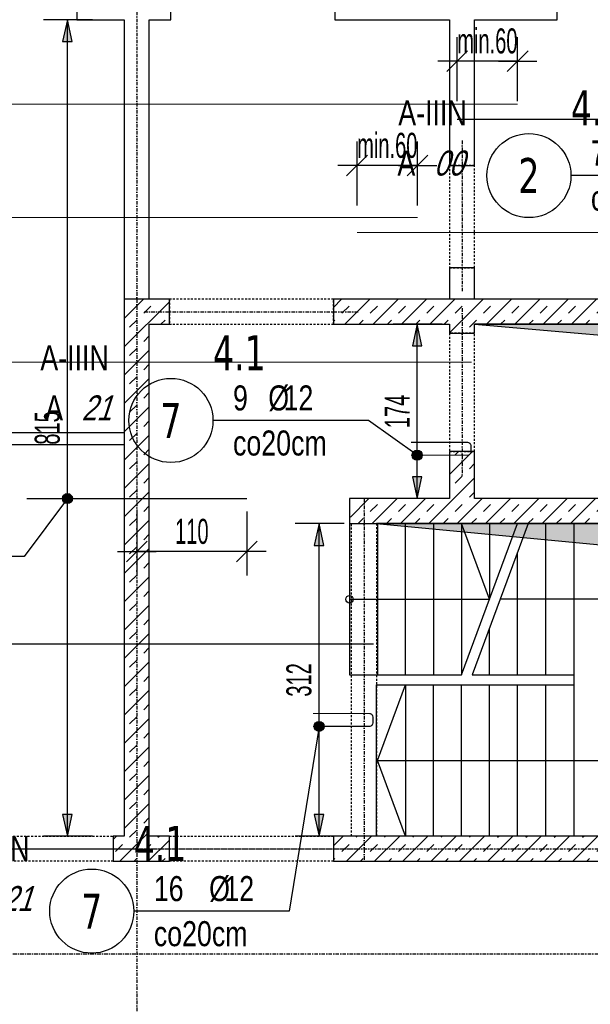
# Model space of a CAD drawing. Header units: millimetres. Extents: x -22500 to -4121, y -19317 to -14831.
# Tile 17 of 70: x -21174 to -20604, y -16849 to -15866. Entities that reach past the tile are written whole.
import ezdxf
from ezdxf.enums import TextEntityAlignment as Align

# ---------------------------------------------------------------- set-up
doc = ezdxf.new("R2010")
doc.units = ezdxf.units.MM
doc.header["$LTSCALE"] = 10
doc.linetypes.add('MO', pattern=[0.7, 0.35, -0.17, 0.01, -0.17])
doc.linetypes.add('MP', pattern=[0.36, 0.2, -0.16])
for name, color, linetype in [('BA_szr', 1, 'Continuous'), ('BA_wym', 1, 'Continuous'), ('BD_lpm', 1, 'MP'), ('BD_osm', 1, 'MO'), ('BD_wic', 1, 'Continuous'), ('BD_wig', 3, 'Continuous'), ('BZ_odn', 1, 'Continuous'), ('BZ_opi1', 7, 'Continuous'), ('BZ_opi2', 4, 'Continuous'), ('BZ_P_wid', 3, 'Continuous'), ('BZ_wym', 1, 'Continuous')]:
    doc.layers.add(name, color=color, linetype=linetype)
doc.layers.add('BZ_pom', color=6, linetype='Continuous', plot=False)
doc.styles.add('BIKTBG', font='tahoma.ttf', dxfattribs={"width": 0.85})
doc.styles.add('BIKTS', font='bikromsw.shx', dxfattribs={"width": 0.8})
doc.styles.add('BIKWYM', font='bikromsw.shx', dxfattribs={"width": 0.6})
doc.dimstyles.new('BA_KR_100_cm', dxfattribs={"dimtxt": 25, "dimasz": 1.666667, "dimexe": 24, "dimexo": 0, "dimgap": 0, "dimtad": 0, "dimdec": 1, "dimrnd": 0.5, "dimzin": 9, "dimdsep": 46, "dimtxsty": 'BIKWYM', "dimblk": 'WYM-KR', "dimcen": 0, "dimdle": 20, "dimclrd": 256, "dimclre": 256, "dimclrt": 2, "dimadec": 0, "dimazin": 0, "dimtfac": 0.033333, "dimtdec": 1, "dimtmove": 0, "dimatfit": 3, "dimldrblk": 'WYM-KR', "dimfxl": 25, "dimfxlon": 1, "dimtvp": 0.8, "dimtolj": 1, "dimarcsym": 0})
doc.dimstyles.new('BZ_KP_100_cm', dxfattribs={"dimtxt": 25, "dimasz": 1.666667, "dimexe": 24, "dimexo": 0, "dimgap": 0, "dimtad": 0, "dimdec": 1, "dimrnd": 0.5, "dimzin": 9, "dimdsep": 46, "dimtxsty": 'BIKWYM', "dimblk": 'WYM-KR', "dimblk1": 'WYM-KP', "dimblk2": 'WYM-KP', "dimsah": 1, "dimcen": 0, "dimdle": 20, "dimclrd": 256, "dimclre": 256, "dimclrt": 7, "dimadec": 0, "dimazin": 0, "dimtfac": 0.033333, "dimtdec": 1, "dimtmove": 0, "dimatfit": 3, "dimldrblk": 'WYM-KP', "dimfxl": 1, "dimtvp": 0.8, "dimtolj": 1, "dimarcsym": 0})
doc.dimstyles.new('BZ_KR_100_cm', dxfattribs={"dimtxt": 25, "dimasz": 1.666667, "dimexe": 24, "dimexo": 0, "dimgap": 0, "dimtad": 0, "dimdec": 1, "dimrnd": 0.5, "dimzin": 9, "dimdsep": 46, "dimtxsty": 'BIKWYM', "dimblk": 'WYM-KR', "dimcen": 0, "dimdle": 20, "dimclrd": 256, "dimclre": 256, "dimclrt": 7, "dimadec": 0, "dimazin": 0, "dimtfac": 0.033333, "dimtdec": 1, "dimtmove": 0, "dimatfit": 3, "dimldrblk": 'WYM-KR', "dimfxl": 1, "dimtvp": 0.8, "dimtolj": 1, "dimarcsym": 0})
doc.dimstyles.new('BZ_ST_100_cm', dxfattribs={"dimtxt": 25, "dimasz": 1.666667, "dimexe": 24, "dimexo": 0, "dimgap": 0, "dimtad": 0, "dimdec": 1, "dimrnd": 0.5, "dimdsep": 46, "dimtxsty": 'BIKWYM', "dimblk": 'WYM-ST', "dimcen": 0, "dimdle": 20, "dimclrd": 256, "dimclre": 256, "dimclrt": 7, "dimadec": 0, "dimazin": 0, "dimtfac": 0.033333, "dimtdec": 1, "dimtix": 1, "dimtmove": 2, "dimatfit": 3, "dimldrblk": 'WYM-ST', "dimfxl": 25, "dimfxlon": 1, "dimtvp": 0.8, "dimtolj": 1, "dimtzin": 0, "dimarcsym": 0})
pattern_1 = [(45, (-27208.997, -19192.657), (-14.142136, 14.142136), []), (45, (-27216.068, -19185.586), (-14.142136, 14.142136), [10, -10])]

# ---------------------------------------------------------------- blocks, each defined once
blk = doc.blocks.new('WYM-KR')
at = {"color": 7, "linetype": 'ByBlock'}
blk.add_line((6.24, 6.24), (-6.24, -6.24), dxfattribs=at)
at = {"linetype": 'ByBlock'}
blk.add_line((11.52, 0), (-11.52, 0), dxfattribs=at)
blk = doc.blocks.new('*D100')
at = {"layer": 'BA_wym', "lineweight": -2}
for p, q in [((-22205.55, -15790.31), (-22254.55, -15790.31)), ((-22230.55, -15791.98), (-22230.55, -17835.64)), ((-22205.55, -17837.31), (-22254.55, -17837.31))]:
    blk.add_line(p, q, dxfattribs=at)
at = {"layer": 'Defpoints', "color": 0}
for p in [(-21069.55, -15790.31), (-22230.55, -17837.31), (-21759.55, -17837.31)]:
    blk.add_point(p, dxfattribs=at)
at = {"layer": 'BA_wym', "lineweight": -2, "xscale": 1.666666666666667, "yscale": 1.666666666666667, "zscale": 1.666666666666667}
for p, rotation in [((-22230.55, -15790.31), 90), ((-22230.55, -17837.31), 270)]:
    blk.add_blockref('WYM-KR', p, dxfattribs=dict(at, rotation=rotation))
at = {"layer": 'BA_wym', "color": 2, "insert": (-22250.55, -16813.81), "char_height": 25, "attachment_point": 5, "rotation": 90, "style": 'BIKWYM'}
blk.add_mtext('\\A1;2047', dxfattribs=at)
blk = doc.blocks.new('*D133')
at = {"layer": 'BA_wym', "lineweight": -2}
for p, q in [((-21930.55, -18202.76), (-21930.55, -18266.76)), ((-18983.55, -18202.76), (-18983.55, -18266.76)), ((-21928.88, -18242.76), (-18985.22, -18242.76))]:
    blk.add_line(p, q, dxfattribs=at)
at = {"layer": 'Defpoints', "color": 0}
for p in [(-21930.55, -16738.81), (-18983.55, -16738.81), (-18983.55, -18242.76)]:
    blk.add_point(p, dxfattribs=at)
at = {"layer": 'BA_wym', "lineweight": -2, "xscale": 1.666666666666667, "yscale": 1.666666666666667, "zscale": 1.666666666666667, "rotation": 180}
blk.add_blockref('WYM-KR', (-21930.55, -18242.76), dxfattribs=at)
at = {"layer": 'BA_wym', "lineweight": -2, "xscale": 1.666666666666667, "yscale": 1.666666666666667, "zscale": 1.666666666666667}
blk.add_blockref('WYM-KR', (-18983.55, -18242.76), dxfattribs=at)
at = {"layer": 'BA_wym', "color": 2, "insert": (-20457.05, -18222.76), "char_height": 25, "attachment_point": 5, "style": 'BIKWYM'}
blk.add_mtext('\\A1;2947', dxfattribs=at)
blk = doc.blocks.new('*D187')
at = {"layer": 'BA_wym', "lineweight": -2}
for p, q in [((-21759.55, -15310.31), (-21759.55, -15246.31)), ((-19154.55, -15310.31), (-19154.55, -15246.31)), ((-21757.88, -15270.31), (-19156.22, -15270.31))]:
    blk.add_line(p, q, dxfattribs=at)
at = {"layer": 'Defpoints', "color": 0}
for p in [(-19154.55, -15270.31), (-19154.55, -15841.31), (-21759.55, -16103.81)]:
    blk.add_point(p, dxfattribs=at)
at = {"layer": 'BA_wym', "lineweight": -2, "xscale": 1.666666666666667, "yscale": 1.666666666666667, "zscale": 1.666666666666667, "rotation": 180}
blk.add_blockref('WYM-KR', (-21759.55, -15270.31), dxfattribs=at)
at = {"layer": 'BA_wym', "lineweight": -2, "xscale": 1.666666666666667, "yscale": 1.666666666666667, "zscale": 1.666666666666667}
blk.add_blockref('WYM-KR', (-19154.55, -15270.31), dxfattribs=at)
at = {"layer": 'BA_wym', "color": 2, "insert": (-20457.05, -15250.31), "char_height": 25, "attachment_point": 5, "style": 'BIKWYM'}
blk.add_mtext('\\A1;2605', dxfattribs=at)
blk = doc.blocks.new('*D189')
at = {"layer": 'BA_wym', "lineweight": -2}
for p, q in [((-21930.55, -15270.31), (-21930.55, -15206.31)), ((-18983.55, -15270.31), (-18983.55, -15206.31)), ((-18985.22, -15230.31), (-21928.88, -15230.31))]:
    blk.add_line(p, q, dxfattribs=at)
at = {"layer": 'Defpoints', "color": 0}
for p in [(-21930.55, -15230.31), (-21930.55, -16103.81), (-18983.55, -16103.81)]:
    blk.add_point(p, dxfattribs=at)
at = {"layer": 'BA_wym', "lineweight": -2, "xscale": 1.666666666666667, "yscale": 1.666666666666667, "zscale": 1.666666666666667, "rotation": 180}
blk.add_blockref('WYM-KR', (-21930.55, -15230.31), dxfattribs=at)
at = {"layer": 'BA_wym', "lineweight": -2, "xscale": 1.666666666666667, "yscale": 1.666666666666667, "zscale": 1.666666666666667}
blk.add_blockref('WYM-KR', (-18983.55, -15230.31), dxfattribs=at)
at = {"layer": 'BA_wym', "color": 2, "insert": (-20457.05, -15210.31), "char_height": 25, "attachment_point": 5, "style": 'BIKWYM'}
blk.add_mtext('\\A1;2947', dxfattribs=at)
blk = doc.blocks.new('*D201')
at = {"layer": 'BA_wym', "lineweight": -2}
for p, q in [((-22245.55, -15670.3), (-22294.55, -15670.3)), ((-22270.55, -15671.97), (-22270.55, -17835.64)), ((-22245.55, -17837.31), (-22294.55, -17837.31))]:
    blk.add_line(p, q, dxfattribs=at)
at = {"layer": 'Defpoints', "color": 0}
for p in [(-21075.55, -15670.3), (-22270.55, -17837.31), (-21759.55, -17837.31)]:
    blk.add_point(p, dxfattribs=at)
at = {"layer": 'BA_wym', "lineweight": -2, "xscale": 1.666666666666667, "yscale": 1.666666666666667, "zscale": 1.666666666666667}
for p, rotation in [((-22270.55, -15670.3), 90), ((-22270.55, -17837.31), 270)]:
    blk.add_blockref('WYM-KR', p, dxfattribs=dict(at, rotation=rotation))
at = {"layer": 'BA_wym', "color": 2, "insert": (-22290.55, -16753.81), "char_height": 25, "attachment_point": 5, "rotation": 90, "style": 'BIKWYM'}
blk.add_mtext('\\A1;2167', dxfattribs=at)
blk = doc.blocks.new('WYM-ST')
blk.add_hatch(color=256).paths.add_polyline_path([(-13, 2.88), (0, 0), (-13, -2.88)])
blk.add_lwpolyline([(0, 0), (-13, 2.88), (-13, -2.88), (0, 0)])
blk = doc.blocks.new('*D402')
at = {"layer": 'BA_wym', "lineweight": -2}
for p, q in [((-21536.53, -16706.31), (-21585.53, -16706.31)), ((-21561.53, -17639.64), (-21561.53, -16707.98)), ((-21586.53, -17641.31), (-21537.53, -17641.31))]:
    blk.add_line(p, q, dxfattribs=at)
at = {"layer": 'Defpoints', "color": 0}
for p in [(-21561.53, -16706.31), (-20860.55, -16706.31), (-21734.55, -17641.31)]:
    blk.add_point(p, dxfattribs=at)
at = {"layer": 'BA_wym', "lineweight": -2, "xscale": 1.666666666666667, "yscale": 1.666666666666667, "zscale": 1.666666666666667}
for p, rotation in [((-21561.53, -16706.31), 90), ((-21561.53, -17641.31), 270)]:
    blk.add_blockref('WYM-ST', p, dxfattribs=dict(at, rotation=rotation))
at = {"layer": 'BA_wym', "color": 7, "insert": (-21581.53, -17148.1), "char_height": 25, "attachment_point": 5, "rotation": 90, "style": 'BIKWYM'}
blk.add_mtext('\\A1;935', dxfattribs=at)
blk = doc.blocks.new('*D405')
at = {"layer": 'BA_wym', "lineweight": -2}
for p, q in [((-21536.53, -16145.31), (-21585.53, -16145.31)), ((-21561.53, -16342.64), (-21561.53, -16146.98)), ((-21536.53, -16344.31), (-21585.53, -16344.31))]:
    blk.add_line(p, q, dxfattribs=at)
at = {"layer": 'Defpoints', "color": 0}
for p in [(-21561.53, -16145.31), (-20744.55, -16145.31), (-20744.59, -16344.31)]:
    blk.add_point(p, dxfattribs=at)
at = {"layer": 'BA_wym', "lineweight": -2, "xscale": 1.666666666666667, "yscale": 1.666666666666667, "zscale": 1.666666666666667}
for p, rotation in [((-21561.53, -16145.31), 90), ((-21561.53, -16344.31), 270)]:
    blk.add_blockref('WYM-ST', p, dxfattribs=dict(at, rotation=rotation))
at = {"layer": 'BA_wym', "color": 7, "insert": (-21581.53, -16244.81), "char_height": 25, "attachment_point": 5, "rotation": 90, "style": 'BIKWYM'}
blk.add_mtext('\\A1;199', dxfattribs=at)
blk = doc.blocks.new('*D406')
at = {"layer": 'BA_wym', "lineweight": -2}
for p, q in [((-21536.53, -15866.31), (-21585.53, -15866.31)), ((-21561.53, -16143.64), (-21561.53, -15867.98)), ((-21536.53, -16145.31), (-21585.53, -16145.31))]:
    blk.add_line(p, q, dxfattribs=at)
at = {"layer": 'Defpoints', "color": 0}
for p in [(-21561.53, -15866.31), (-20860.05, -15866.31), (-21069.55, -16145.31)]:
    blk.add_point(p, dxfattribs=at)
at = {"layer": 'BA_wym', "lineweight": -2, "xscale": 1.666666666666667, "yscale": 1.666666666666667, "zscale": 1.666666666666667}
for p, rotation in [((-21561.53, -15866.31), 90), ((-21561.53, -16145.31), 270)]:
    blk.add_blockref('WYM-ST', p, dxfattribs=dict(at, rotation=rotation))
at = {"layer": 'BA_wym', "color": 7, "insert": (-21581.53, -16005.81), "char_height": 25, "attachment_point": 5, "rotation": 90, "style": 'BIKWYM'}
blk.add_mtext('\\A1;279', dxfattribs=at)
blk = doc.blocks.new('*D416')
at = {"layer": 'BZ_wym', "lineweight": -2}
for p, q in [((-20837.05, -16051.88), (-20837.05, -15987.88)), ((-20776.55, -16051.88), (-20776.55, -15987.88)), ((-20838.72, -16011.88), (-20840.38, -16011.88)), ((-20776.55, -16011.88), (-20837.05, -16011.88)), ((-20774.88, -16011.88), (-20773.22, -16011.88))]:
    blk.add_line(p, q, dxfattribs=at)
at = {"layer": 'Defpoints', "color": 0}
for p in [(-20837.05, -16011.88), (-20776.55, -16063.77), (-20837.05, -16078.77)]:
    blk.add_point(p, dxfattribs=at)
at = {"layer": 'BZ_wym', "lineweight": -2, "xscale": 1.666666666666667, "yscale": 1.666666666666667, "zscale": 1.666666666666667}
blk.add_blockref('WYM-KR', (-20837.05, -16011.88), dxfattribs=at)
at = {"layer": 'BZ_wym', "lineweight": -2, "xscale": 1.666666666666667, "yscale": 1.666666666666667, "zscale": 1.666666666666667, "rotation": 180}
blk.add_blockref('WYM-KR', (-20776.55, -16011.88), dxfattribs=at)
at = {"layer": 'BZ_wym', "color": 7, "insert": (-20806.8, -15991.88), "char_height": 25, "attachment_point": 5, "style": 'BIKWYM'}
blk.add_mtext('\\A1;min.60', dxfattribs=at)
blk = doc.blocks.new('*D417')
at = {"layer": 'BZ_wym', "lineweight": -2}
for p, q in [((-20737.05, -15947.67), (-20737.05, -15883.67)), ((-20676.55, -15947.67), (-20676.55, -15883.67)), ((-20738.72, -15907.67), (-20740.38, -15907.67)), ((-20676.55, -15907.67), (-20737.05, -15907.67)), ((-20674.88, -15907.67), (-20673.22, -15907.67))]:
    blk.add_line(p, q, dxfattribs=at)
at = {"layer": 'Defpoints', "color": 0}
for p in [(-20737.05, -15907.67), (-20676.55, -15950.67), (-20737.05, -15965.67)]:
    blk.add_point(p, dxfattribs=at)
at = {"layer": 'BZ_wym', "lineweight": -2, "xscale": 1.666666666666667, "yscale": 1.666666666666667, "zscale": 1.666666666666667}
blk.add_blockref('WYM-KR', (-20737.05, -15907.67), dxfattribs=at)
at = {"layer": 'BZ_wym', "lineweight": -2, "xscale": 1.666666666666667, "yscale": 1.666666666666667, "zscale": 1.666666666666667, "rotation": 180}
blk.add_blockref('WYM-KR', (-20676.55, -15907.67), dxfattribs=at)
at = {"layer": 'BZ_wym', "color": 7, "insert": (-20706.8, -15887.67), "char_height": 25, "attachment_point": 5, "style": 'BIKWYM'}
blk.add_mtext('\\A1;min.60', dxfattribs=at)
blk = doc.blocks.new('WYM-KP')
blk.add_hatch(color=256).paths.add_polyline_path([(3, 0, 1), (-3, 0, 1)])
blk.add_circle((0, 0), 3)
blk = doc.blocks.new('bik_BlkOpPret', base_point=(1524.45, 7050.26))
at = {"layer": 'BZ_opi1', "style": 'BIKTS', "width": 0.6}
for tag, p in [('SZTUK', (1533.83, 7057.76)), ('PRZEDR_FI', (1554.72, 7057.76)), ('PRZEKROJ', (1563.29, 7057.76)), ('PRZEDR_L', (1533.83, 7024.01)), ('DLUGOSC', (1568.65, 7024.01)), ('UWAGA', (1533.83, 6997.76))]:
    blk.add_attdef(tag, p, '', height=18.75, dxfattribs=at)
at = {"layer": 'BZ_opi2', "style": 'BIKTBG', "width": 0.6}
blk.add_attdef('NUMER', text='', height=26.25, dxfattribs=at).set_placement((1620.77, 7050.26), align=Align.MIDDLE_CENTER)
at = {"layer": 'BZ_pom', "width": 0.6}
for tag, p, height, style in [('POZYCJA', (1589.27, 7087.76), 26.25, 'BIKTBG'), ('GATUNEK', (1630.22, 7087.76), 18.75, 'BIKTS'), ('METODA_L', (1639.09, 7050.26), 18.75, 'BIKTS'), ('EURO_KOD', (1663.74, 7050.26), 18.75, 'BIKTS')]:
    blk.add_attdef(tag, p, '', height=height, dxfattribs=dict(at, style=style))
at = {"layer": 'BZ_wym', "width": 0.6}
for tag, p, height, style, flags in [('PRZEDR_NR', (1533.83, 6969.63), 26.25, 'BIKTBG', 1), ('PRZEDR_SZT', (1533.83, 6941.51), 18.75, 'BIKTS', 1), ('TYP_PRETA', (1533.83, 6913.38), 18.75, 'BIKTS', 3), ('EURO_KOD_SEGMENTY', (1567.58, 6885.26), 18.75, 'BIKTS', 3), ('HAK_1', (1533.83, 6857.13), 18.75, 'BIKTS', 3), ('HAK_2', (1533.83, 6829.01), 18.75, 'BIKTS', 3), ('ID', (1533.83, 6800.88), 18.75, 'BIKTS', 3), ('ID_C', (1533.83, 6772.76), 18.75, 'BIKTS', 3), ('b_atr_0', (1533.83, 6744.63), 18.75, 'BIKTS', 3)]:
    blk.add_attdef(tag, p, '', height=height, dxfattribs=dict(at, style=style, flags=flags))
blk = doc.blocks.new('*D427')
at = {"layer": 'BA_wym', "lineweight": -2}
for p, q in [((-20751.96, -16170.31), (-20800.96, -16170.31)), ((-20776.96, -16342.64), (-20776.96, -16171.98)), ((-20751.96, -16344.31), (-20800.96, -16344.31))]:
    blk.add_line(p, q, dxfattribs=at)
at = {"layer": 'Defpoints', "color": 0}
for p in [(-20776.96, -16170.31), (-20744.55, -16170.31), (-20744.59, -16344.31)]:
    blk.add_point(p, dxfattribs=at)
at = {"layer": 'BA_wym', "lineweight": -2, "xscale": 1.666666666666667, "yscale": 1.666666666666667, "zscale": 1.666666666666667}
for p, rotation in [((-20776.96, -16170.31), 90), ((-20776.96, -16344.31), 270)]:
    blk.add_blockref('WYM-ST', p, dxfattribs=dict(at, rotation=rotation))
at = {"layer": 'BA_wym', "color": 7, "insert": (-20796.96, -16257.31), "char_height": 25, "attachment_point": 5, "rotation": 90, "style": 'BIKWYM'}
blk.add_mtext('\\A1;174', dxfattribs=at)
blk = doc.blocks.new('*D433')
at = {"layer": 'BA_wym', "lineweight": -2}
for p, q in [((-21101.35, -15866.31), (-21150.35, -15866.31)), ((-21126.37, -16679.64), (-21126.36, -15867.98)), ((-21101.37, -16681.31), (-21150.37, -16681.31))]:
    blk.add_line(p, q, dxfattribs=at)
at = {"layer": 'Defpoints', "color": 0}
for p in [(-21126.36, -15866.31), (-21069.55, -15866.31), (-21069.55, -16681.31)]:
    blk.add_point(p, dxfattribs=at)
at = {"layer": 'BA_wym', "lineweight": -2, "xscale": 1.666666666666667, "yscale": 1.666666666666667, "zscale": 1.666666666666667}
for p, rotation in [((-21126.36, -15866.31), 89.99915388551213), ((-21126.37, -16681.31), 269.9991538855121)]:
    blk.add_blockref('WYM-ST', p, dxfattribs=dict(at, rotation=rotation))
at = {"layer": 'BA_wym', "color": 7, "insert": (-21146.36, -16273.81), "char_height": 25, "attachment_point": 5, "rotation": 89.99915, "style": 'BIKWYM'}
blk.add_mtext('\\A1;815', dxfattribs=at)
blk = doc.blocks.new('*D434')
at = {"layer": 'BZ_wym', "lineweight": -2}
for p, q in [((-21057.05, -16357.19), (-21057.05, -16421.19)), ((-20947.05, -16357.19), (-20947.05, -16421.19)), ((-20948.72, -16397.19), (-21055.38, -16397.19))]:
    blk.add_line(p, q, dxfattribs=at)
at = {"layer": 'Defpoints', "color": 0}
for p in [(-21057.05, -16344.32), (-20947.05, -16344.32), (-21057.05, -16397.19)]:
    blk.add_point(p, dxfattribs=at)
at = {"layer": 'BZ_wym', "lineweight": -2, "xscale": 1.666666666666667, "yscale": 1.666666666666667, "zscale": 1.666666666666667, "rotation": 180}
blk.add_blockref('WYM-KR', (-21057.05, -16397.19), dxfattribs=at)
at = {"layer": 'BZ_wym', "lineweight": -2, "xscale": 1.666666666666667, "yscale": 1.666666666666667, "zscale": 1.666666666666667}
blk.add_blockref('WYM-KR', (-20947.05, -16397.19), dxfattribs=at)
at = {"layer": 'BZ_wym', "color": 7, "insert": (-21002.05, -16377.19), "char_height": 25, "attachment_point": 5, "style": 'BIKWYM'}
blk.add_mtext('\\A1;110', dxfattribs=at)
blk = doc.blocks.new('*D457')
at = {"layer": 'BA_wym', "lineweight": -2}
for p, q in [((-21536.53, -16344.31), (-21585.53, -16344.31)), ((-21561.53, -16704.64), (-21561.53, -16345.98)), ((-21536.53, -16706.31), (-21585.53, -16706.31))]:
    blk.add_line(p, q, dxfattribs=at)
at = {"layer": 'Defpoints', "color": 0}
for p in [(-21561.53, -16344.31), (-20744.55, -16344.31), (-20860.55, -16706.31)]:
    blk.add_point(p, dxfattribs=at)
at = {"layer": 'BA_wym', "lineweight": -2, "xscale": 1.666666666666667, "yscale": 1.666666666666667, "zscale": 1.666666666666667}
for p, rotation in [((-21561.53, -16344.31), 90), ((-21561.53, -16706.31), 270)]:
    blk.add_blockref('WYM-ST', p, dxfattribs=dict(at, rotation=rotation))
at = {"layer": 'BA_wym', "color": 7, "insert": (-21581.53, -16525.31), "char_height": 25, "attachment_point": 5, "rotation": 90, "style": 'BIKWYM'}
blk.add_mtext('\\A1;362', dxfattribs=at)
blk = doc.blocks.new('*D458')
at = {"layer": 'BA_wym', "lineweight": -2}
for p, q in [((-20849.96, -16369.31), (-20898.96, -16369.31)), ((-20874.96, -16679.64), (-20874.96, -16370.98)), ((-20849.96, -16681.31), (-20898.96, -16681.31))]:
    blk.add_line(p, q, dxfattribs=at)
at = {"layer": 'Defpoints', "color": 0}
for p in [(-20874.96, -16369.31), (-20842.55, -16369.31), (-20842.55, -16681.31)]:
    blk.add_point(p, dxfattribs=at)
at = {"layer": 'BA_wym', "lineweight": -2, "xscale": 1.666666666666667, "yscale": 1.666666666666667, "zscale": 1.666666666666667}
for p, rotation in [((-20874.96, -16369.31), 90), ((-20874.96, -16681.31), 270)]:
    blk.add_blockref('WYM-ST', p, dxfattribs=dict(at, rotation=rotation))
at = {"layer": 'BA_wym', "color": 7, "insert": (-20894.96, -16525.31), "char_height": 25, "attachment_point": 5, "rotation": 90, "style": 'BIKWYM'}
blk.add_mtext('\\A1;312', dxfattribs=at)

msp = doc.modelspace()

# ---------------------------------------------------------------- hatches: boundary and pattern name
at = {"layer": 'BA_szr'}
h = msp.add_hatch(dxfattribs=at)
h.set_pattern_fill('BIK_ZELBET', color=256, scale=100, angle=45, pattern_type=2)
h.set_pattern_definition(pattern_1)
h.paths.add_polyline_path([(-21069.55, -16681.31), (-21069.55, -16706.31), (-21024.55, -16706.31), (-21024.55, -16681.31), (-21044.55, -16681.31), (-21044.55, -16170.31), (-21024.55, -16170.31), (-21024.55, -16145.31), (-21044.55, -16145.31), (-21069.55, -16145.31)])
h = msp.add_hatch(dxfattribs=at)
h.set_pattern_fill('BIK_ZELBET', color=256, scale=100, angle=45, pattern_type=2)
h.set_pattern_definition(pattern_1)
h.paths.add_polyline_path([(-20860.55, -16170.31), (-20744.55, -16170.31), (-20744.55, -16179.31), (-20719.55, -16179.31), (-20719.55, -16170.31), (-20469.55, -16170.31), (-20469.55, -16344.31), (-20719.55, -16344.31), (-20719.55, -16297.31), (-20744.55, -16297.31), (-20744.59, -16344.31), (-20843.55, -16344.31), (-20843.55, -16369.31), (-20469.55, -16369.31), (-20469.55, -16681.31), (-20860.55, -16681.31), (-20860.55, -16706.31), (-20444.55, -16706.31), (-20444.55, -16681.31), (-20444.55, -16145.31), (-20469.55, -16145.31), (-20860.55, -16145.31)])
h = msp.add_hatch(dxfattribs=at)
h.set_pattern_fill('BIK_ZELBET', color=256, scale=100, angle=45, pattern_type=2)
h.set_pattern_definition([(45, (-27208.997, -19192.657), (-14.142136, 14.142136), []), (45, (-27216.068, -19185.586), (-14.142136, 14.142136), [10, -10])])
h.paths.add_polyline_path([(-21080.51, -16706.31), (-21069.55, -16706.31), (-21069.55, -16681.31), (-21080.51, -16681.31)])
at = {"layer": 'BD_wic'}
h = msp.add_hatch(color=9, dxfattribs=at)
h.dxf.hatch_style = 1
h.paths.add_polyline_path([(-20719.55, -16170.31), (-20489.55, -16190.31), (-20469.55, -16344.31), (-20469.55, -16170.31)])
h = msp.add_hatch(color=9, dxfattribs=at)
h.dxf.hatch_style = 1
h.paths.add_polyline_path([(-20817.55, -16369.31), (-20499.55, -16399.31), (-20469.55, -16681.31), (-20469.55, -16369.31)])

# ---------------------------------------------------------------- linework, layer by layer
at = {"layer": 'BD_lpm'}
for points in [[(-20744.55, -16113.9), (-20719.55, -16113.9), (-20719.55, -16011.9), (-20744.55, -16011.9)], [(-21024.55, -16170.31), (-20860.55, -16170.31), (-20860.55, -16145.31), (-21024.55, -16145.31)], [(-20744.55, -16297.31), (-20719.55, -16297.31), (-20719.55, -16179.31), (-20744.55, -16179.31)], [(-21080.51, -16706.31), (-21180.51, -16706.31), (-21180.51, -16681.31), (-21080.51, -16681.31)], [(-20860.55, -16706.31), (-21024.55, -16706.31), (-21024.55, -16681.31), (-20860.55, -16681.31)]]:
    msp.add_lwpolyline(points, close=True, dxfattribs=at)
msp.add_lwpolyline([(-20817.55, -16369.31), (-20817.55, -16681.31), (-20842.55, -16681.31), (-20842.55, -16369.31), (-20817.55, -16369.31)], dxfattribs=at)
at = {"layer": 'BD_osm', "color": 5}
for p, q in [((-20732.05, -15986.9), (-20732.05, -16138.9)), ((-20732.05, -16154.31), (-20732.05, -16322.31)), ((-21049.55, -16157.81), (-20835.55, -16157.81)), ((-20830.05, -16344.31), (-20830.05, -16706.31)), ((-21205.51, -16693.81), (-21055.51, -16693.81)), ((-21049.55, -16693.81), (-20835.55, -16693.81))]:
    msp.add_line(p, q, dxfattribs=at)
at = {"layer": 'BD_osm'}
for points in [[(-21057.05, -15130.31), (-21057.05, -18342.76)], [(-22370.55, -16693.81), (-18543.55, -16693.81)], [(-22370.55, -16798.81), (-18543.55, -16798.81)]]:
    msp.add_lwpolyline(points, dxfattribs=at)
at = {"layer": 'BD_wic'}
for points in [[(-20719.55, -16170.31), (-20489.55, -16190.31), (-20469.55, -16344.31), (-20469.55, -16170.31), (-20719.55, -16170.31)], [(-20844.55, -16369.31), (-20844.55, -16520.31), (-20732.55, -16520.31), (-20676.55, -16369.31)], [(-20844.55, -16444.81), (-20704.55, -16444.81), (-20732.55, -16369.31), (-20732.55, -16520.31)], [(-20817.55, -16369.31), (-20499.55, -16399.31), (-20469.55, -16681.31), (-20469.55, -16369.31), (-20817.55, -16369.31)], [(-20816.55, -16369.31), (-20816.55, -16520.31)], [(-20788.55, -16520.31), (-20788.55, -16369.31)], [(-20760.55, -16369.31), (-20760.55, -16520.31)], [(-20665.89, -16369.31), (-20721.89, -16520.31), (-20620.55, -16520.31)], [(-20704.55, -16369.31), (-20704.55, -16444.81)], [(-20648.55, -16520.31), (-20648.55, -16369.31)], [(-20620.55, -16369.31), (-20620.55, -16681.31)], [(-20676.55, -16520.31), (-20676.55, -16398.07)], [(-20816.55, -16605.81), (-20788.55, -16530.31), (-20788.55, -16681.31), (-20816.55, -16605.81), (-20545.05, -16605.81), (-20545.05, -16444.81), (-20693.89, -16444.81)], [(-20704.55, -16520.31), (-20704.55, -16473.57)], [(-20817.55, -16681.31), (-20817.55, -16530.31), (-20620.55, -16530.31)], [(-20760.55, -16681.31), (-20760.55, -16530.31)], [(-20732.55, -16681.31), (-20732.55, -16530.31)], [(-20704.55, -16681.31), (-20704.55, -16530.31)], [(-20676.55, -16681.31), (-20676.55, -16530.31)], [(-20648.55, -16681.31), (-20648.55, -16530.31)]]:
    msp.add_lwpolyline(points, dxfattribs=at)
at = {"layer": 'BD_wic', "color": 8}
msp.add_lwpolyline([(-21069.55, -16278.81), (-21341.55, -16278.81), (-21341.55, -16206.81), (-21353.05, -16206.81), (-21353.05, -16290.31), (-21069.55, -16290.31)], dxfattribs=at)
at = {"layer": 'BD_wic'}
msp.add_circle((-20844.55, -16444.81), 3.75, dxfattribs=at)
at = {"layer": 'BD_wig'}
for points in [[(-21023.05, -15866.31), (-21023.05, -15841.31), (-21044.55, -15841.31), (-21044.55, -15790.31), (-21069.55, -15790.31), (-21069.55, -15841.31), (-21117.05, -15841.31), (-21117.05, -15866.31), (-21069.55, -15866.31), (-21069.55, -16681.31), (-21080.51, -16681.31), (-21080.51, -16706.31), (-21024.55, -16706.31), (-21024.55, -16681.31), (-21044.55, -16681.31), (-21044.55, -16170.31), (-21024.55, -16170.31), (-21024.55, -16145.31), (-21044.55, -16145.31), (-21044.55, -15866.31), (-21023.05, -15866.31)], [(-20637.05, -15866.31), (-20637.05, -15841.31), (-20859.05, -15841.31), (-20859.05, -15866.31), (-20744.55, -15866.31), (-20744.55, -16011.9), (-20719.55, -16011.9), (-20719.55, -15866.31), (-20637.05, -15866.31)], [(-20444.55, -16145.31), (-20719.55, -16145.31), (-20719.55, -16113.9), (-20744.55, -16113.9), (-20744.55, -16145.31), (-20860.55, -16145.31), (-20860.55, -16170.31), (-20744.55, -16170.31), (-20744.55, -16179.31), (-20719.55, -16179.31), (-20719.55, -16170.31), (-20469.55, -16170.31)], [(-21044.55, -16145.31), (-21069.55, -16145.31)], [(-20719.55, -16145.31), (-20744.55, -16145.31)], [(-20469.55, -16344.31), (-20719.55, -16344.31), (-20719.55, -16297.31), (-20744.55, -16297.31), (-20744.59, -16344.31), (-20844.55, -16344.31), (-20844.55, -16369.31), (-20469.55, -16369.31)], [(-20469.55, -16681.31), (-20860.55, -16681.31), (-20860.55, -16706.31), (-20377.56, -16706.31)]]:
    msp.add_lwpolyline(points, dxfattribs=at)
at = {"layer": 'BZ_odn'}
for centre in [(-20665.32, -16021.89), (-21022.93, -16266.33), (-21102.05, -16756.09)]:
    msp.add_circle(centre, 42, dxfattribs=at)
at = {"layer": 'BZ_P_wid', "const_width": 1.2}
for points in [[(-20676.55, -15950.67), (-21756.55, -15950.67)], [(-20077.05, -15965.67), (-20737.05, -15965.67)], [(-21756.55, -16063.77), (-20776.55, -16063.77)], [(-20837.05, -16078.77), (-20177.05, -16078.77)], [(-21756.55, -16208.14), (-20722.55, -16208.14)], [(-21167.05, -16344.32), (-20947.05, -16344.32)], [(-21756.55, -16489.48), (-20820.55, -16489.48)]]:
    msp.add_lwpolyline(points, dxfattribs=at)
for points in [[(-20783.15, -16301.01), (-20726.75, -16301.01, 0.414214), (-20723.15, -16297.41), (-20723.15, -16291.81, 0.414214), (-20726.75, -16288.21), (-20783.15, -16288.21)], [(-20881.15, -16571.68), (-20824.75, -16571.68, 0.414214), (-20821.15, -16568.08), (-20821.15, -16562.48, 0.414214), (-20824.75, -16558.88), (-20881.15, -16558.88)]]:
    msp.add_lwpolyline(points, format="xyb", dxfattribs=at)

# ---------------------------------------------------------------- block references
ref = msp.add_blockref('bik_BlkOpPret', (-20468.08, -16021.89))
ref.add_attrib('NUMER', '2', dxfattribs={"layer": 'BZ_opi2', "height": 35, "style": 'BIKTBG', "width": 0.8}).set_placement((-20665.32, -16021.89), align=Align.MIDDLE_CENTER)
ref.add_attrib('POZYCJA', '4.1', (-20623.32, -15971.89), dxfattribs={"layer": 'BZ_pom', "height": 35, "style": 'BIKTBG', "width": 0.8})
ref.add_attrib('SZTUK', '7', (-20603.32, -16011.89), dxfattribs={"layer": 'BZ_opi1', "height": 25, "style": 'BIKTS', "width": 0.8})
ref.add_attrib('GATUNEK', 'A-IIIN', (-20795.81, -15971.89), dxfattribs={"layer": 'BZ_pom', "height": 25, "style": 'BIKTS', "width": 0.8})
ref.add_attrib('PRZEKROJ', '12', (-20551.89, -16011.89), dxfattribs={"layer": 'BZ_opi1', "height": 25, "style": 'BIKTS', "width": 0.8})
ref.add_attrib('UWAGA', 'co40cm', (-20603.32, -16056.89), dxfattribs={"layer": 'BZ_opi1', "height": 25, "style": 'BIKTS', "width": 0.8})
ref.add_attrib('METODA_L', 'A', (-20796.65, -16021.89), dxfattribs={"layer": 'BZ_pom', "height": 25, "style": 'BIKTS', "width": 0.8})
ref.add_attrib('PRZEDR_FI', '%%c', (-20567.13, -16011.89), dxfattribs={"layer": 'BZ_opi1', "height": 25, "style": 'BIKTS', "width": 0.8})
ref.add_attrib('EURO_KOD', '00', (-20760.46, -16021.89), dxfattribs={"layer": 'BZ_pom', "height": 25, "style": 'BIKTS', "oblique": 18, "width": 0.8})
ref = msp.add_blockref('bik_BlkOpPret', (-20825.69, -16266.33))
ref.add_attrib('NUMER', '7', dxfattribs={"layer": 'BZ_opi2', "height": 35, "style": 'BIKTBG', "width": 0.8}).set_placement((-21022.93, -16266.33), align=Align.MIDDLE_CENTER)
ref.add_attrib('POZYCJA', '4.1', (-20980.93, -16216.33), dxfattribs={"layer": 'BZ_pom', "height": 35, "style": 'BIKTBG', "width": 0.8})
ref.add_attrib('SZTUK', '9', (-20960.93, -16256.33), dxfattribs={"layer": 'BZ_opi1', "height": 25, "style": 'BIKTS', "width": 0.8})
ref.add_attrib('GATUNEK', 'A-IIIN', (-21153.42, -16216.33), dxfattribs={"layer": 'BZ_pom', "height": 25, "style": 'BIKTS', "width": 0.8})
ref.add_attrib('PRZEKROJ', '12', (-20910.46, -16256.33), dxfattribs={"layer": 'BZ_opi1', "height": 25, "style": 'BIKTS', "width": 0.8})
ref.add_attrib('UWAGA', 'co20cm', (-20960.93, -16301.33), dxfattribs={"layer": 'BZ_opi1', "height": 25, "style": 'BIKTS', "width": 0.8})
ref.add_attrib('METODA_L', 'A', (-21148.55, -16266.33), dxfattribs={"layer": 'BZ_pom', "height": 25, "style": 'BIKTS', "width": 0.8})
ref.add_attrib('PRZEDR_FI', '%%c', (-20925.69, -16256.33), dxfattribs={"layer": 'BZ_opi1', "height": 25, "style": 'BIKTS', "width": 0.8})
ref.add_attrib('EURO_KOD', '21', (-21112.36, -16266.33), dxfattribs={"layer": 'BZ_pom', "height": 25, "style": 'BIKTS', "oblique": 18, "width": 0.8})
ref = msp.add_blockref('bik_BlkOpPret', (-20904.81, -16756.09))
ref.add_attrib('NUMER', '7', dxfattribs={"layer": 'BZ_opi2', "height": 35, "style": 'BIKTBG', "width": 0.8}).set_placement((-21102.05, -16756.09), align=Align.MIDDLE_CENTER)
ref.add_attrib('POZYCJA', '4.1', (-21060.05, -16706.09), dxfattribs={"layer": 'BZ_pom', "height": 35, "style": 'BIKTBG', "width": 0.8})
ref.add_attrib('SZTUK', '16', (-21040.05, -16746.09), dxfattribs={"layer": 'BZ_opi1', "height": 25, "style": 'BIKTS', "width": 0.8})
ref.add_attrib('GATUNEK', 'A-IIIN', (-21232.54, -16706.09), dxfattribs={"layer": 'BZ_pom', "height": 25, "style": 'BIKTS', "width": 0.8})
ref.add_attrib('PRZEKROJ', '12', (-20969.57, -16746.09), dxfattribs={"layer": 'BZ_opi1', "height": 25, "style": 'BIKTS', "width": 0.8})
ref.add_attrib('UWAGA', 'co20cm', (-21040.05, -16791.09), dxfattribs={"layer": 'BZ_opi1', "height": 25, "style": 'BIKTS', "width": 0.8})
ref.add_attrib('METODA_L', 'A', (-21227.67, -16756.09), dxfattribs={"layer": 'BZ_pom', "height": 25, "style": 'BIKTS', "width": 0.8})
ref.add_attrib('PRZEDR_FI', '%%c', (-20984.81, -16746.09), dxfattribs={"layer": 'BZ_opi1', "height": 25, "style": 'BIKTS', "width": 0.8})
ref.add_attrib('EURO_KOD', '21', (-21191.47, -16756.09), dxfattribs={"layer": 'BZ_pom', "height": 25, "style": 'BIKTS', "oblique": 18, "width": 0.8})

# ---------------------------------------------------------------- dimensions: what is measured, and where the dimension line sits
at = {"layer": 'BA_wym'}
for base, p1, p2, override, picture, middle in [((-21930.55, -15230.31), (-18983.55, -16103.81), (-21930.55, -16103.81), {"dimatfit": 1, "dimfxl": 40}, '*D189', (-20457.05, -15210.31)), ((-19154.55, -15270.31), (-21759.55, -16103.81), (-19154.55, -15841.31), {"dimtmove": 1, "dimatfit": 1, "dimfxl": 40}, '*D187', (-20457.05, -15250.31)), ((-18983.55, -18242.76), (-21930.55, -16738.81), (-18983.55, -16738.81), {"dimatfit": 1, "dimfxl": 40}, '*D133', (-20457.05, -18222.76))]:
    dim = msp.add_linear_dim(base=base, p1=p1, p2=p2, dimstyle='BA_KR_100_cm', override=override, dxfattribs=at)
    dim.commit()
    dim.dimension.update_dxf_attribs({"geometry": picture, "text_midpoint": middle})
for base, p1, p2, angle, dimstyle, override, picture, middle in [((-22270.55, -17837.31), (-21075.55, -15670.3), (-21759.55, -17837.31), 90, 'BA_KR_100_cm', {"dimatfit": 1}, '*D201', (-22290.55, -16753.81)), ((-22230.55, -17837.31), (-21069.55, -15790.31), (-21759.55, -17837.31), 90, 'BA_KR_100_cm', {"dimatfit": 1}, '*D100', (-22250.55, -16813.81)), ((-21561.53, -15866.31), (-21069.55, -16145.31), (-20860.05, -15866.31), 90, 'BZ_ST_100_cm', {"dimrnd": 1, "dimblk": 'WYM-ST'}, '*D406', (-21581.53, -16005.81)), ((-21126.35, -15866.31), (-21069.55, -16681.31), (-21069.55, -15866.31), 89.99915, 'BZ_ST_100_cm', {"dimrnd": 1, "dimblk": 'WYM-ST'}, '*D433', (-21146.36, -16273.81)), ((-21561.53, -16145.31), (-20744.59, -16344.31), (-20744.55, -16145.31), 90, 'BZ_ST_100_cm', {"dimrnd": 1, "dimblk": 'WYM-ST'}, '*D405', (-21581.53, -16244.81)), ((-20776.96, -16170.31), (-20744.59, -16344.31), (-20744.55, -16170.31), 90, 'BZ_ST_100_cm', {"dimrnd": 1, "dimblk": 'WYM-ST'}, '*D427', (-20796.96, -16257.31)), ((-21561.53, -16344.31), (-20860.55, -16706.31), (-20744.55, -16344.31), 90, 'BZ_ST_100_cm', {"dimrnd": 1, "dimblk": 'WYM-ST'}, '*D457', (-21581.53, -16525.31)), ((-20874.96, -16369.31), (-20842.55, -16681.31), (-20842.55, -16369.31), 90, 'BZ_ST_100_cm', {"dimrnd": 1, "dimblk": 'WYM-ST'}, '*D458', (-20894.96, -16525.31))]:
    dim = msp.add_linear_dim(base=base, p1=p1, p2=p2, angle=angle, dimstyle=dimstyle, override=override, dxfattribs=at)
    dim.commit()
    dim.dimension.update_dxf_attribs({"geometry": picture, "text_midpoint": middle})
dim = msp.add_linear_dim(base=(-21561.53, -16706.31), p1=(-21734.55, -17641.31), p2=(-20860.55, -16706.31), angle=90, dimstyle='BZ_ST_100_cm', override={"dimrnd": 1, "dimblk": 'WYM-ST'}, dxfattribs=at)
dim.commit()
dim.dimension.update_dxf_attribs({"geometry": '*D402', "text_midpoint": (-21581.53, -17148.1), "dimtype": 160})
at = {"layer": 'BZ_wym'}
for base, p1, p2, picture, middle in [((-20737.05, -15907.67), (-20676.55, -15950.67), (-20737.05, -15965.67), '*D417', (-20706.8, -15907.67)), ((-20837.05, -16011.88), (-20776.55, -16063.77), (-20837.05, -16078.77), '*D416', (-20806.8, -16011.88))]:
    dim = msp.add_linear_dim(base=base, p1=p1, p2=p2, angle=180, text='min.60', dimstyle='BZ_KR_100_cm', override={"dimtxsty": 'BIKWYM', "dimatfit": 1, "dimfxl": 40, "dimfxlon": 1}, dxfattribs=at)
    dim.commit()
    dim.dimension.update_dxf_attribs({"geometry": picture, "text_midpoint": middle, "dimtype": 160})
dim = msp.add_linear_dim(base=(-21057.05, -16397.19), p1=(-20947.05, -16344.32), p2=(-21057.05, -16344.32), angle=180, dimstyle='BZ_KR_100_cm', override={"dimatfit": 1, "dimfxl": 40, "dimfxlon": 1}, dxfattribs=at)
dim.commit()
dim.dimension.update_dxf_attribs({"geometry": '*D434', "text_midpoint": (-21002.05, -16377.19)})

# ---------------------------------------------------------------- leaders
at = {"layer": 'BZ_odn'}
for points in [[(-20327.49, -16078.77), (-20468.08, -16021.89), (-20623.32, -16021.89)], [(-20776.96, -16301.01), (-20825.69, -16266.33), (-20980.93, -16266.33)], [(-21126.36, -16344.32), (-21169.48, -16402.25), (-21324.71, -16402.25)], [(-20874.96, -16571.68), (-20904.81, -16756.09), (-21060.05, -16756.09)]]:
    msp.add_leader(points, dimstyle='BZ_KP_100_cm', dxfattribs=at)

doc.saveas('drawing.dxf')
